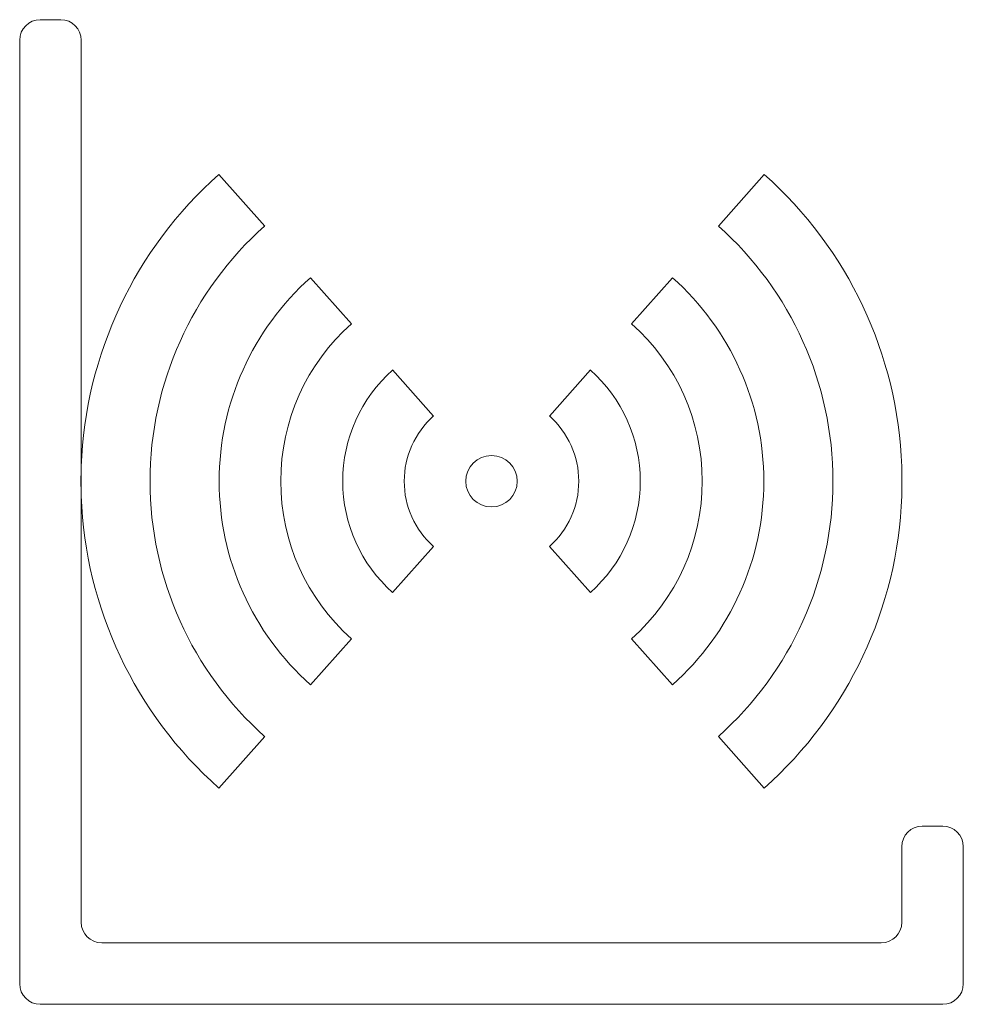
# Model space of a CAD drawing. Header units: millimetres. Extents: x 16.7 to 62.7, y 853.2 to 901.2.
import ezdxf

# ---------------------------------------------------------------- set-up
doc = ezdxf.new("R2010")
doc.units = ezdxf.units.MM

msp = doc.modelspace()

# ---------------------------------------------------------------- linework, layer by layer
at = {"color": 7, "linetype": 'Continuous', "lineweight": 15}
for p, q in [((18.744, 901.179), (17.744, 901.179)), ((16.744, 900.179), (16.744, 854.179)), ((19.744, 900.179), (19.744, 879.403)), ((26.448, 893.637), (28.686, 891.12)), ((53.04, 893.637), (50.802, 891.12)), ((30.923, 888.602), (32.917, 886.36)), ((48.564, 888.602), (46.571, 886.36)), ((36.917, 881.859), (34.924, 884.102)), ((42.571, 881.859), (44.564, 884.102)), ((19.744, 879.403), (19.744, 877.955)), ((59.744, 879.403), (59.744, 877.955)), ((19.744, 877.955), (19.744, 857.179)), ((36.917, 875.499), (34.924, 873.257)), ((44.564, 873.257), (42.571, 875.499)), ((30.923, 868.756), (32.917, 870.998)), ((48.564, 868.756), (46.571, 870.998)), ((26.448, 863.721), (28.686, 866.239)), ((53.04, 863.721), (50.802, 866.239)), ((60.744, 861.864), (61.744, 861.864)), ((59.744, 860.864), (59.744, 857.179)), ((62.744, 860.864), (62.744, 854.179)), ((20.744, 856.179), (58.744, 856.179)), ((17.744, 853.179), (61.744, 853.179))]:
    msp.add_line(p, q, dxfattribs=at)
msp.add_circle((39.744, 878.679), 1.255, dxfattribs=at)
for centre, radius, start, end in [((17.744, 900.179), 1, 90, 180), ((18.744, 900.179), 1, 0, 90), ((39.744, 878.679), 20.013, 131.6335, 177.926), ((39.744, 878.679), 20.013, 2.074, 48.3665), ((39.744, 878.679), 16.645, 131.6335, 228.3665), ((39.744, 878.679), 16.645, 311.6335, 48.3665), ((39.744, 878.679), 13.276, 131.6335, 228.3665), ((39.744, 878.679), 13.276, 311.6335, 48.3665), ((39.744, 878.679), 10.276, 131.6335, 228.3665), ((39.744, 878.679), 10.276, 311.6335, 48.3665), ((39.744, 878.679), 7.255, 131.6335, 228.3665), ((39.744, 878.679), 7.255, 311.6335, 48.3665), ((39.744, 878.679), 4.255, 131.6335, 228.3665), ((39.744, 878.679), 4.255, 311.6335, 48.3665), ((39.744, 878.679), 20.013, 177.926, 182.074), ((39.744, 878.679), 20.013, 182.074, 228.3665), ((39.744, 878.679), 20.013, 311.6335, 357.926), ((60.744, 860.864), 1, 90, 180), ((61.744, 860.864), 1, 0, 90), ((20.744, 857.179), 1, 180, 270), ((58.744, 857.179), 1, 270, 0), ((17.744, 854.179), 1, 180, 270), ((61.744, 854.179), 1, 270, 0)]:
    msp.add_arc(centre, radius, start, end, dxfattribs=at)

doc.saveas('drawing.dxf')
